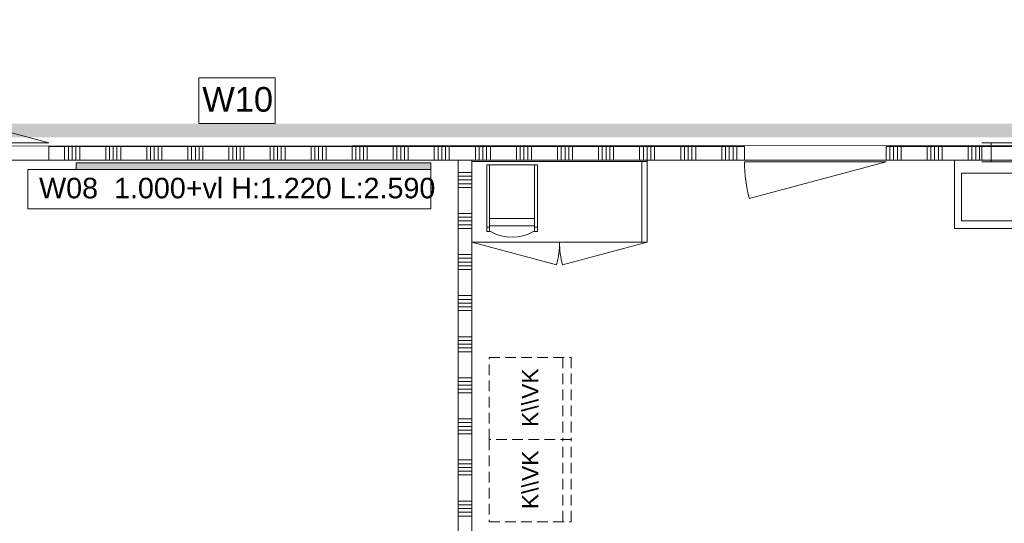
# Model space of a CAD drawing. Header units: millimetres. Extents: x -850 to 154668, y -80343 to 71019.
# Tile 10 of 147: x 13472 to 20664, y 21847 to 25525. Entities that reach past the tile are written whole.
import ezdxf
from ezdxf.enums import TextEntityAlignment as Align

# ---------------------------------------------------------------- set-up
doc = ezdxf.new("R2010")
doc.units = ezdxf.units.MM
doc.header["$MEASUREMENT"] = 0
doc.linetypes.add('B0702', pattern=[117.37, 78.119999, -39.250001])
doc.linetypes.add('Wipeout_Contour', pattern=[1000, 0, -1000])
for name, color, linetype in [('Info Wandafwerking aanduiding', 7, 'Continuous'), ('New_22 NC Binnenwanden', 7, 'Continuous'), ('New_22 NC Binnenwanden Deuren', 7, 'Continuous'), ('New_22 NC Binnenwanden Doorsnede-arcering', 7, 'Continuous'), ('New_22 NC Binnenwanden Ramen', 7, 'Continuous'), ('New_42 Binnenwandafw', 7, 'Continuous'), ('New_42 Binnenwandafw Doorsnede-arcering', 7, 'Continuous'), ('New_73 Keuken', 7, 'Continuous'), ('New_73 Keuken Afdek-arcering', 7, 'Continuous'), ('New_74 Sanitair', 7, 'Continuous'), ('New_Info Wandafwerking aanduiding', 7, 'Continuous'), ('New_Info Wandafwerking aanduiding Doorsnede-arcering', 7, 'Continuous'), ('New_Z Ruimtefuncties Zone omranding', 7, 'Continuous')]:
    doc.layers.add(name, color=color, linetype=linetype)
doc.styles.add('GENERATED_STYLE_1', font='arial.ttf')

# ---------------------------------------------------------------- blocks, each defined once
blk = doc.blocks.new('Wall_58_1', base_point=(18015, 24490))
at = {"color": 254, "linetype": 'Wipeout_Contour', "lineweight": 0, "ltscale": 120710.553443}
blk.add_wipeout([(18015, 24490), (18015, 23900), (18055, 23900), (18055, 24490)], dxfattribs=at).dxf.layer = 'New_73 Keuken Afdek-arcering'
at = {"layer": 'New_73 Keuken', "color": 1, "linetype": 'Continuous', "lineweight": 0, "flags": 128}
for points in [[(18015, 24490), (18015, 23900)], [(18055, 24490), (18015, 24490)], [(18055, 23900), (18055, 24490)], [(18055, 23900), (18015, 23900)]]:
    blk.add_lwpolyline(points, dxfattribs=at)
blk = doc.blocks.new('Wall_387_1', base_point=(13885, 24500))
at = {"layer": 'New_42 Binnenwandafw Doorsnede-arcering', "linetype": 'Continuous', "lineweight": 0, "true_color": 0x934451}
blk.add_hatch(color=15, dxfattribs=at).paths.add_polyline_path([(13885, 24430), (16475, 24430), (16475, 24480), (13885, 24480)])
at = {"layer": 'New_42 Binnenwandafw', "color": 15, "linetype": 'Continuous', "lineweight": 0, "true_color": 0x934451, "flags": 128}
for points in [[(16475, 24480), (13885, 24480)], [(13885, 24480), (13885, 24430)], [(16475, 24430), (16475, 24480)], [(13885, 24430), (16475, 24430)]]:
    blk.add_lwpolyline(points, dxfattribs=at)
blk = doc.blocks.new('Kast basis 1D 22_3')
at = {"layer": 'New_73 Keuken', "color": 1, "linetype": 'Continuous', "lineweight": 0}
for p, q in [((0, 600), (640, 600)), ((0, 0), (0, 600)), ((0, 0), (640, 0)), ((0, 0), (618.2, -165.6))]:
    blk.add_line(p, q, dxfattribs=at)
blk.add_arc((0, 0), 640, 345, 0, dxfattribs=at)
blk = doc.blocks.new('Koffiezetapparaat 22')
at = {"layer": 'New_73 Keuken', "color": 1, "linetype": 'Continuous', "lineweight": 0}
for p, q in [((-185, -488.6), (-185, 0)), ((-185, 0), (185, 0)), ((-165, -488.6), (-165, 0)), ((165, -488.6), (165, 0)), ((185, 0), (185, -488.6)), ((165, -391.6), (-165, -391.6)), ((-185, -456.1), (-165, -456.1)), ((-156.1, -488.6), (-185, -488.6)), ((165, -444.9), (-165, -444.9)), ((185, -488.6), (156.1, -488.6)), ((165, -456.1), (185, -456.1))]:
    blk.add_line(p, q, dxfattribs=at)
blk.add_arc((0, -210.6), 318.8, 240.68073, 299.31913, dxfattribs=at)
blk = doc.blocks.new('Wasbak meervoudig 22_6')
at = {"layer": 'New_74 Sanitair', "color": 1, "linetype": 'Continuous', "lineweight": 0}
for p, q in [((-700, 0), (700, 0)), ((-700, -500), (-700, 0)), ((700, -500), (700, 0)), ((-25, -55), (-21, -97)), ((21, -97), (25, -55)), ((650, -95), (-650, -95)), ((-650, -95), (-650, -445)), ((-17.7, -106.5), (-11.1, -159.4)), ((-13.6, -94.8), (-13.6, -79.9)), ((-13.6, -79.9), (13.6, -79.9)), ((11.1, -159.4), (17.7, -106.5)), ((13.6, -79.9), (13.6, -94.8)), ((650, -445), (650, -95)), ((-700, -500), (700, -500)), ((-650, -445), (650, -445))]:
    blk.add_line(p, q, dxfattribs=at)
blk.add_circle((0, -173.4), 30, dxfattribs=at)
for centre, radius, start, end in [((0, -55), 25, 0, 180), ((0, -95.1), 21.1, 185.16961, 212.77103), ((0, -95.1), 21.1, 212.77103, 327.22897), ((0, -94.8), 13.6, 180, 0), ((0, -95.1), 21.1, 327.22897, 354.83039), ((0, -158), 11.2, 187.13892, 352.86108)]:
    blk.add_arc(centre, radius, start, end, dxfattribs=at)
blk = doc.blocks.new('Koelkast 22')
at = {"layer": 'New_73 Keuken', "color": 9, "linetype": 'B0702', "lineweight": 0}
for p, q in [((600, 600), (0, 600)), ((0, 600), (0, 0)), ((600, 0), (600, 600)), ((0, 60), (600, 60)), ((0, 0), (600, 0))]:
    blk.add_line(p, q, dxfattribs=at)
at = {"layer": 'New_73 Keuken', "color": 2, "lineweight": 0, "style": 'GENERATED_STYLE_1'}
blk.add_attdef('txt', text='', height=120, dxfattribs=at).set_placement((300, 305.874), align=Align.MIDDLE_CENTER)
blk = doc.blocks.new('*X2428')
at = {"layer": 'New_22 NC Binnenwanden Doorsnede-arcering', "color": 254, "linetype": 'Continuous', "lineweight": 0, "true_color": 0xe9ebeb}
for p, q in [((16675, 24409.7), (16762, 24409.7)), ((16675, 24382.3), (16762, 24382.3)), ((16762, 24409.7), (16775, 24409.7)), ((16762, 24382.3), (16775, 24382.3)), ((16675, 24354.9), (16762, 24354.9)), ((16675, 24327.4), (16762, 24327.4)), ((16762, 24354.9), (16775, 24354.9)), ((16762, 24327.4), (16775, 24327.4)), ((16675, 24300), (16762, 24300)), ((16762, 24300), (16775, 24300)), ((16675, 24109.7), (16762, 24109.7)), ((16762, 24109.7), (16775, 24109.7)), ((16675, 24082.3), (16762, 24082.3)), ((16675, 24054.9), (16762, 24054.9)), ((16675, 24027.4), (16762, 24027.4)), ((16762, 24082.3), (16775, 24082.3)), ((16762, 24054.9), (16775, 24054.9)), ((16762, 24027.4), (16775, 24027.4)), ((16675, 24000), (16762, 24000)), ((16762, 24000), (16775, 24000)), ((16675, 23809.7), (16762, 23809.7)), ((16762, 23809.7), (16775, 23809.7)), ((16675, 23782.3), (16762, 23782.3)), ((16675, 23754.9), (16762, 23754.9)), ((16762, 23782.3), (16775, 23782.3)), ((16762, 23754.9), (16775, 23754.9)), ((16675, 23727.4), (16762, 23727.4)), ((16675, 23700), (16762, 23700)), ((16762, 23727.4), (16775, 23727.4)), ((16762, 23700), (16775, 23700)), ((16675, 23509.7), (16762, 23509.7)), ((16675, 23482.3), (16762, 23482.3)), ((16675, 23454.9), (16762, 23454.9)), ((16762, 23509.7), (16775, 23509.7)), ((16762, 23482.3), (16775, 23482.3)), ((16762, 23454.9), (16775, 23454.9)), ((16675, 23427.4), (16762, 23427.4)), ((16675, 23400), (16762, 23400)), ((16762, 23427.4), (16775, 23427.4)), ((16762, 23400), (16775, 23400)), ((16675, 23209.7), (16762, 23209.7)), ((16675, 23182.3), (16762, 23182.3)), ((16762, 23209.7), (16775, 23209.7)), ((16762, 23182.3), (16775, 23182.3)), ((16675, 23154.9), (16762, 23154.9)), ((16675, 23127.4), (16762, 23127.4)), ((16675, 23100), (16762, 23100)), ((16762, 23154.9), (16775, 23154.9)), ((16762, 23127.4), (16775, 23127.4)), ((16762, 23100), (16775, 23100)), ((16675, 22909.7), (16762, 22909.7)), ((16675, 22882.3), (16762, 22882.3)), ((16762, 22909.7), (16775, 22909.7)), ((16762, 22882.3), (16775, 22882.3)), ((16675, 22854.9), (16762, 22854.9)), ((16675, 22827.4), (16762, 22827.4)), ((16675, 22800), (16762, 22800)), ((16762, 22854.9), (16775, 22854.9)), ((16762, 22827.4), (16775, 22827.4)), ((16762, 22800), (16775, 22800)), ((16675, 22609.7), (16762, 22609.7)), ((16762, 22609.7), (16775, 22609.7)), ((16675, 22582.3), (16762, 22582.3)), ((16675, 22554.9), (16762, 22554.9)), ((16675, 22527.4), (16762, 22527.4)), ((16762, 22582.3), (16775, 22582.3)), ((16762, 22554.9), (16775, 22554.9)), ((16762, 22527.4), (16775, 22527.4)), ((16675, 22500), (16762, 22500)), ((16762, 22500), (16775, 22500)), ((16675, 22309.7), (16762, 22309.7)), ((16762, 22309.7), (16775, 22309.7)), ((16675, 22282.3), (16762, 22282.3)), ((16675, 22254.9), (16762, 22254.9)), ((16675, 22227.4), (16762, 22227.4)), ((16762, 22282.3), (16775, 22282.3)), ((16762, 22254.9), (16775, 22254.9)), ((16762, 22227.4), (16775, 22227.4)), ((16675, 22200), (16762, 22200)), ((16762, 22200), (16775, 22200)), ((16675, 22009.7), (16762, 22009.7)), ((16762, 22009.7), (16775, 22009.7)), ((16675, 21982.3), (16762, 21982.3)), ((16675, 21954.9), (16762, 21954.9)), ((16762, 21982.3), (16775, 21982.3)), ((16762, 21954.9), (16775, 21954.9)), ((16675, 21927.4), (16762, 21927.4)), ((16675, 21900), (16762, 21900)), ((16762, 21927.4), (16775, 21927.4)), ((16762, 21900), (16775, 21900)), ((16675, 21709.7), (16762, 21709.7)), ((16675, 21682.3), (16762, 21682.3)), ((16675, 21654.9), (16762, 21654.9)), ((16762, 21709.7), (16775, 21709.7)), ((16762, 21682.3), (16775, 21682.3)), ((16762, 21654.9), (16775, 21654.9)), ((16675, 21627.4), (16762, 21627.4)), ((16675, 21600), (16762, 21600)), ((16762, 21627.4), (16775, 21627.4)), ((16762, 21600), (16775, 21600)), ((16675, 21409.7), (16762, 21409.7)), ((16675, 21382.3), (16762, 21382.3)), ((16762, 21409.7), (16775, 21409.7)), ((16762, 21382.3), (16775, 21382.3)), ((16675, 21354.9), (16762, 21354.9)), ((16675, 21327.4), (16762, 21327.4)), ((16675, 21300), (16762, 21300)), ((16762, 21354.9), (16775, 21354.9)), ((16762, 21327.4), (16775, 21327.4)), ((16762, 21300), (16775, 21300)), ((16675, 21109.7), (16762, 21109.7)), ((16675, 21082.3), (16762, 21082.3)), ((16762, 21109.7), (16775, 21109.7)), ((16762, 21082.3), (16775, 21082.3)), ((16675, 21054.9), (16762, 21054.9)), ((16675, 21027.4), (16762, 21027.4)), ((16762, 21054.9), (16775, 21054.9)), ((16762, 21027.4), (16775, 21027.4)), ((16675, 21000), (16762, 21000)), ((16762, 21000), (16775, 21000)), ((16675, 20809.7), (16762, 20809.7)), ((16762, 20809.7), (16775, 20809.7)), ((16675, 20782.3), (16762, 20782.3)), ((16675, 20754.9), (16762, 20754.9)), ((16675, 20727.4), (16762, 20727.4)), ((16762, 20782.3), (16775, 20782.3)), ((16762, 20754.9), (16775, 20754.9)), ((16762, 20727.4), (16775, 20727.4)), ((16675, 20700), (16762, 20700)), ((16762, 20700), (16775, 20700)), ((16675, 20509.7), (16762, 20509.7)), ((16762, 20509.7), (16775, 20509.7)), ((16675, 20482.3), (16762, 20482.3)), ((16675, 20454.9), (16762, 20454.9)), ((16675, 20427.4), (16762, 20427.4)), ((16762, 20482.3), (16775, 20482.3)), ((16762, 20454.9), (16775, 20454.9)), ((16762, 20427.4), (16775, 20427.4)), ((16675, 20400), (16762, 20400)), ((16762, 20400), (16775, 20400)), ((16675, 20209.7), (16762, 20209.7)), ((16675, 20182.3), (16762, 20182.3)), ((16675, 20154.9), (16762, 20154.9)), ((16762, 20209.7), (16775, 20209.7)), ((16762, 20182.3), (16775, 20182.3)), ((16762, 20154.9), (16775, 20154.9)), ((16675, 20127.4), (16762, 20127.4)), ((16675, 20100), (16762, 20100)), ((16762, 20127.4), (16775, 20127.4)), ((16762, 20100), (16775, 20100)), ((16675, 19909.7), (16762, 19909.7)), ((16675, 19882.3), (16762, 19882.3)), ((16675, 19854.9), (16762, 19854.9)), ((16762, 19909.7), (16775, 19909.7)), ((16762, 19882.3), (16775, 19882.3)), ((16762, 19854.9), (16775, 19854.9)), ((16675, 19827.4), (16762, 19827.4)), ((16675, 19800), (16762, 19800)), ((16762, 19827.4), (16775, 19827.4)), ((16762, 19800), (16775, 19800)), ((16675, 19609.7), (16762, 19609.7)), ((16675, 19582.3), (16762, 19582.3)), ((16762, 19609.7), (16775, 19609.7)), ((16762, 19582.3), (16775, 19582.3)), ((16675, 19554.9), (16762, 19554.9)), ((16675, 19527.4), (16762, 19527.4)), ((16675, 19500), (16762, 19500)), ((16762, 19554.9), (16775, 19554.9)), ((16762, 19527.4), (16775, 19527.4)), ((16762, 19500), (16775, 19500)), ((16675, 19309.7), (16762, 19309.7)), ((16675, 19282.3), (16762, 19282.3)), ((16762, 19309.7), (16775, 19309.7)), ((16762, 19282.3), (16775, 19282.3)), ((16675, 19254.9), (16762, 19254.9)), ((16675, 19227.4), (16762, 19227.4)), ((16762, 19254.9), (16775, 19254.9)), ((16762, 19227.4), (16775, 19227.4)), ((16675, 19200), (16762, 19200)), ((16762, 19200), (16775, 19200)), ((16675, 19009.7), (16762, 19009.7)), ((16762, 19009.7), (16775, 19009.7)), ((16675, 18982.3), (16762, 18982.3)), ((16675, 18954.9), (16762, 18954.9)), ((16675, 18927.4), (16762, 18927.4)), ((16762, 18982.3), (16775, 18982.3)), ((16762, 18954.9), (16775, 18954.9)), ((16762, 18927.4), (16775, 18927.4)), ((16675, 18900), (16762, 18900)), ((16762, 18900), (16775, 18900)), ((16675, 18709.7), (16762, 18709.7)), ((16762, 18709.7), (16775, 18709.7)), ((16675, 18682.3), (16762, 18682.3)), ((16675, 18654.9), (16762, 18654.9)), ((16762, 18682.3), (16775, 18682.3)), ((16762, 18654.9), (16775, 18654.9)), ((16675, 18627.4), (16762, 18627.4)), ((16675, 18600), (16762, 18600)), ((16762, 18627.4), (16775, 18627.4)), ((16762, 18600), (16775, 18600)), ((16675, 18409.7), (16762, 18409.7)), ((16675, 18382.3), (16762, 18382.3)), ((16675, 18354.9), (16762, 18354.9)), ((16762, 18409.7), (16775, 18409.7)), ((16762, 18382.3), (16775, 18382.3)), ((16762, 18354.9), (16775, 18354.9)), ((16675, 18327.4), (16762, 18327.4)), ((16675, 18300), (16762, 18300)), ((16762, 18327.4), (16775, 18327.4)), ((16762, 18300), (16775, 18300)), ((16675, 18109.7), (16762, 18109.7)), ((16675, 18082.3), (16762, 18082.3)), ((16675, 18054.9), (16762, 18054.9)), ((16762, 18109.7), (16775, 18109.7)), ((16762, 18082.3), (16775, 18082.3)), ((16762, 18054.9), (16775, 18054.9)), ((16675, 18027.4), (16762, 18027.4)), ((16675, 18000), (16762, 18000)), ((16762, 18027.4), (16775, 18027.4)), ((16762, 18000), (16775, 18000)), ((16675, 17809.7), (16762, 17809.7)), ((16675, 17782.3), (16762, 17782.3)), ((16762, 17809.7), (16775, 17809.7)), ((16762, 17782.3), (16775, 17782.3)), ((16675, 17754.9), (16762, 17754.9)), ((16675, 17727.4), (16762, 17727.4)), ((16675, 17700), (16762, 17700)), ((16762, 17754.9), (16775, 17754.9)), ((16762, 17727.4), (16775, 17727.4)), ((16762, 17700), (16775, 17700)), ((16675, 17509.7), (16762, 17509.7)), ((16675, 17482.3), (16762, 17482.3)), ((16762, 17509.7), (16775, 17509.7)), ((16762, 17482.3), (16775, 17482.3)), ((16675, 17454.9), (16762, 17454.9)), ((16675, 17427.4), (16762, 17427.4)), ((16762, 17454.9), (16775, 17454.9)), ((16762, 17427.4), (16775, 17427.4)), ((16675, 17400), (16762, 17400)), ((16762, 17400), (16775, 17400)), ((16675, 17209.7), (16762, 17209.7)), ((16762, 17209.7), (16775, 17209.7)), ((16675, 17182.3), (16762, 17182.3)), ((16675, 17154.9), (16762, 17154.9)), ((16675, 17127.4), (16762, 17127.4)), ((16762, 17182.3), (16775, 17182.3)), ((16762, 17154.9), (16775, 17154.9)), ((16762, 17127.4), (16775, 17127.4)), ((16675, 17100), (16762, 17100)), ((16762, 17100), (16775, 17100))]:
    blk.add_line(p, q, dxfattribs=at)
blk = doc.blocks.new('Wall_480_1', base_point=(16675, 24500))
at = {"layer": 'New_22 NC Binnenwanden', "color": 8, "linetype": 'Continuous', "lineweight": 0, "true_color": 0x778488, "flags": 128}
for points in [[(16675, 24500), (16675, 17060)], [(16775, 24500), (16675, 24500)], [(16775, 21569), (16775, 24500)], [(16775, 17319), (16775, 21351)], [(16775, 17060), (16675, 17060)], [(16775, 17060), (16775, 17101)]]:
    blk.add_lwpolyline(points, dxfattribs=at)
at = {"layer": 'New_22 NC Binnenwanden', "color": 8, "lineweight": 0, "true_color": 0x778488}
blk.add_blockref('*X2428', (0, 0), dxfattribs=at)
blk = doc.blocks.new('*X2717')
at = {"layer": 'New_22 NC Binnenwanden Doorsnede-arcering', "color": 254, "linetype": 'Continuous', "lineweight": 0, "true_color": 0xe9ebeb}
for p, q in [((13800, 24600), (13800, 24500)), ((13827.4, 24600), (13827.4, 24500)), ((13854.9, 24600), (13854.9, 24500)), ((13882.3, 24600), (13882.3, 24500)), ((13909.7, 24600), (13909.7, 24500)), ((14100, 24600), (14100, 24500)), ((14127.4, 24600), (14127.4, 24500)), ((14154.9, 24600), (14154.9, 24500)), ((14182.3, 24600), (14182.3, 24500)), ((14209.7, 24600), (14209.7, 24500)), ((14400, 24600), (14400, 24500)), ((14427.4, 24600), (14427.4, 24500)), ((14454.9, 24600), (14454.9, 24500)), ((14482.3, 24600), (14482.3, 24500)), ((14509.7, 24600), (14509.7, 24500)), ((14700, 24600), (14700, 24500)), ((14727.4, 24600), (14727.4, 24500)), ((14754.9, 24600), (14754.9, 24500)), ((14782.3, 24600), (14782.3, 24500)), ((14809.7, 24600), (14809.7, 24500)), ((15000, 24600), (15000, 24500)), ((15027.4, 24600), (15027.4, 24500)), ((15054.9, 24600), (15054.9, 24500)), ((15082.3, 24600), (15082.3, 24500)), ((15109.7, 24600), (15109.7, 24500)), ((15300, 24600), (15300, 24500)), ((15327.4, 24600), (15327.4, 24500)), ((15354.9, 24600), (15354.9, 24500)), ((15382.3, 24600), (15382.3, 24500)), ((15409.7, 24600), (15409.7, 24500)), ((15600, 24600), (15600, 24500)), ((15627.4, 24600), (15627.4, 24500)), ((15654.9, 24600), (15654.9, 24500)), ((15682.3, 24600), (15682.3, 24500)), ((15709.7, 24600), (15709.7, 24500)), ((15900, 24600), (15900, 24500)), ((15927.4, 24600), (15927.4, 24500)), ((15954.9, 24600), (15954.9, 24500)), ((15982.3, 24600), (15982.3, 24500)), ((16009.7, 24600), (16009.7, 24500)), ((16200, 24600), (16200, 24500)), ((16227.4, 24600), (16227.4, 24500)), ((16254.9, 24600), (16254.9, 24500)), ((16282.3, 24600), (16282.3, 24500)), ((16309.7, 24600), (16309.7, 24500)), ((16500, 24600), (16500, 24500)), ((16527.4, 24600), (16527.4, 24500)), ((16554.9, 24600), (16554.9, 24500)), ((16582.3, 24600), (16582.3, 24500)), ((16609.7, 24600), (16609.7, 24500)), ((16800, 24600), (16800, 24500)), ((16827.4, 24600), (16827.4, 24500)), ((16854.9, 24600), (16854.9, 24500)), ((16882.3, 24600), (16882.3, 24500)), ((16909.7, 24600), (16909.7, 24500)), ((17100, 24600), (17100, 24500)), ((17127.4, 24600), (17127.4, 24500)), ((17154.9, 24600), (17154.9, 24500)), ((17182.3, 24600), (17182.3, 24500)), ((17209.7, 24600), (17209.7, 24500)), ((17400, 24600), (17400, 24500)), ((17427.4, 24600), (17427.4, 24500)), ((17454.9, 24600), (17454.9, 24500)), ((17482.3, 24600), (17482.3, 24500)), ((17509.7, 24600), (17509.7, 24500)), ((17700, 24600), (17700, 24500)), ((17727.4, 24600), (17727.4, 24500)), ((17754.9, 24600), (17754.9, 24500)), ((17782.3, 24600), (17782.3, 24500)), ((17809.7, 24600), (17809.7, 24500)), ((18000, 24600), (18000, 24500)), ((18027.4, 24600), (18027.4, 24500)), ((18054.9, 24600), (18054.9, 24500)), ((18082.3, 24600), (18082.3, 24500)), ((18109.7, 24600), (18109.7, 24500)), ((18300, 24600), (18300, 24500)), ((18327.4, 24600), (18327.4, 24500)), ((18354.9, 24600), (18354.9, 24500)), ((18382.3, 24600), (18382.3, 24500)), ((18409.7, 24600), (18409.7, 24500)), ((18600, 24600), (18600, 24500)), ((18627.4, 24600), (18627.4, 24500)), ((18654.9, 24600), (18654.9, 24500)), ((18682.3, 24600), (18682.3, 24500)), ((18709.7, 24600), (18709.7, 24500))]:
    blk.add_line(p, q, dxfattribs=at)
blk = doc.blocks.new('*X2718')
at = {"layer": 'New_22 NC Binnenwanden Doorsnede-arcering', "color": 254, "linetype": 'Continuous', "lineweight": 0, "true_color": 0xe9ebeb}
for p, q in [((19800, 24600), (19800, 24500)), ((19827.4, 24600), (19827.4, 24500)), ((19854.9, 24600), (19854.9, 24500)), ((19882.3, 24600), (19882.3, 24500)), ((19909.7, 24600), (19909.7, 24500)), ((20100, 24600), (20100, 24500)), ((20127.4, 24600), (20127.4, 24500)), ((20154.9, 24600), (20154.9, 24500)), ((20182.3, 24600), (20182.3, 24500)), ((20209.7, 24600), (20209.7, 24500)), ((20400, 24600), (20400, 24500)), ((20427.4, 24600), (20427.4, 24500)), ((20454.9, 24600), (20454.9, 24500)), ((20482.3, 24600), (20482.3, 24500))]:
    blk.add_line(p, q, dxfattribs=at)
blk = doc.blocks.new('R1 22_14')
at = {"layer": 'New_22 NC Binnenwanden Ramen', "color": 1, "linetype": 'Continuous', "lineweight": 0}
for p, q in [((-500, 0), (-433, 0)), ((-433, 0), (-433, -139)), ((-433, 0), (433, 0)), ((433, -139), (433, 0)), ((433, 0), (500, 0)), ((-433, -139), (-500, -139)), ((433, -139), (-433, -139)), ((500, -139), (433, -139))]:
    blk.add_line(p, q, dxfattribs=at)
at = {"layer": 'New_22 NC Binnenwanden Ramen', "color": 9, "linetype": 'Continuous', "lineweight": 0}
for p, q in [((-500, -25), (500, -25)), ((-500, -125), (500, -125))]:
    blk.add_line(p, q, dxfattribs=at)
at = {"layer": 'New_22 NC Binnenwanden Ramen', "color": 7, "linetype": 'Continuous', "lineweight": 0}
for p, q in [((-500, -125), (-500, -25)), ((-500, -125), (-500, -25)), ((500, -125), (500, -25)), ((500, -125), (500, -25))]:
    blk.add_line(p, q, dxfattribs=at)
blk = doc.blocks.new('D1 22')
at = {"layer": 'New_22 NC Binnenwanden Deuren', "color": 1, "linetype": 'Continuous', "lineweight": 0}
for q in [(-481.8, 267.6), (-517, 0)]:
    blk.add_line((517, 0), q, dxfattribs=at)
at = {"layer": 'New_22 NC Binnenwanden Deuren', "color": 7, "linetype": 'Continuous', "lineweight": 0}
for p, q in [((-517, -25), (-517, -125)), ((-517, -25), (-517, -125)), ((517, -25), (517, -125)), ((517, -25), (517, -125))]:
    blk.add_line(p, q, dxfattribs=at)
at = {"layer": 'New_22 NC Binnenwanden Deuren', "color": 1, "linetype": 'Continuous', "lineweight": 0}
blk.add_arc((517, 0), 1034, 165, 180, dxfattribs=at)
blk = doc.blocks.new('D1 22_3')
at = {"layer": 'New_22 NC Binnenwanden Deuren', "color": 1, "linetype": 'Continuous', "lineweight": 0}
for q in [(-481.8, 267.6), (-517, 0)]:
    blk.add_line((517, 0), q, dxfattribs=at)
at = {"layer": 'New_22 NC Binnenwanden Deuren', "color": 7, "linetype": 'Continuous', "lineweight": 0}
for p, q in [((-517, -114), (-517, -14)), ((-517, -114), (-517, -14)), ((517, -114), (517, -14)), ((517, -114), (517, -14))]:
    blk.add_line(p, q, dxfattribs=at)
at = {"layer": 'New_22 NC Binnenwanden Deuren', "color": 1, "linetype": 'Continuous', "lineweight": 0}
blk.add_arc((517, 0), 1034, 165, 180, dxfattribs=at)
blk = doc.blocks.new('Wall_562_1', base_point=(6200, 24500))
at = {"layer": 'New_22 NC Binnenwanden', "color": 8, "linetype": 'Continuous', "lineweight": 0, "true_color": 0x778488}
for p, q in [((13684, 24600), (13684, 24500)), ((18766, 24600), (18766, 24500)), ((19800, 24600), (19800, 24500)), ((20500, 24500), (20500, 24600))]:
    blk.add_line(p, q, dxfattribs=at)
at = {"layer": 'New_22 NC Binnenwanden', "color": 8, "linetype": 'Continuous', "lineweight": 0, "true_color": 0x778488, "flags": 128}
for points in [[(18291.4, 24600), (13684, 24600)], [(18766, 24600), (18391.4, 24600)], [(20500, 24600), (19800, 24600)], [(13684, 24500), (18766, 24500)], [(19800, 24500), (20500, 24500)]]:
    blk.add_lwpolyline(points, dxfattribs=at)
at = {"layer": 'New_22 NC Binnenwanden', "color": 8, "lineweight": 0, "true_color": 0x778488}
for name in ['*X2717', '*X2718']:
    blk.add_blockref(name, (0, 0), dxfattribs=at)
at = {"layer": 'New_22 NC Binnenwanden Deuren', "color": 1, "linetype": 'Continuous', "lineweight": 0, "zscale": 1000, "rotation": 3.129421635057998e-05}
blk.add_blockref('D1 22', (13167, 24625), dxfattribs=at)
at = {"layer": 'New_22 NC Binnenwanden Deuren', "color": 1, "linetype": 'Continuous', "lineweight": 0, "xscale": -0.9999999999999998, "zscale": 1000, "rotation": 180.0000312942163}
blk.add_blockref('D1 22_3', (19283, 24486), dxfattribs=at)
at = {"layer": 'New_22 NC Binnenwanden Ramen', "color": 1, "linetype": 'Continuous', "lineweight": 0, "zscale": 1000, "rotation": 3.129421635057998e-05}
blk.add_blockref('R1 22_14', (21000, 24625), dxfattribs=at)
blk = doc.blocks.new('Wall_610_1', base_point=(18291.4, 24600))
at = {"layer": 'New_22 NC Binnenwanden', "color": 8, "linetype": 'Continuous', "lineweight": 0, "true_color": 0x778488, "flags": 128}
blk.add_lwpolyline([(18291.4, 24600), (18391.4, 24600)], dxfattribs=at)
blk = doc.blocks.new('Wall_717_1', base_point=(16775, 24500))
at = {"color": 254, "linetype": 'Wipeout_Contour', "lineweight": 0, "ltscale": 120236.997915}
blk.add_wipeout([(16775, 24490), (18055, 24490), (18055, 24500), (16775, 24500)], dxfattribs=at).dxf.layer = 'New_73 Keuken Afdek-arcering'
at = {"layer": 'New_73 Keuken', "color": 1, "linetype": 'Continuous', "lineweight": 0, "flags": 128}
for points in [[(18055, 24500), (16775, 24500)], [(16775, 24490), (16775, 24500)], [(16775, 24490), (18055, 24490)], [(18055, 24490), (18055, 24500)]]:
    blk.add_lwpolyline(points, dxfattribs=at)
blk = doc.blocks.new('Wall_740_1', base_point=(6286.5, 24666.8))
at = {"layer": 'New_Info Wandafwerking aanduiding Doorsnede-arcering', "linetype": 'Continuous', "lineweight": 0}
blk.add_hatch(color=1, dxfattribs=at).paths.add_polyline_path([(6386.5, 24666.8), (25600, 24666.8), (25600, 24766.8), (6386.5, 24766.8)])

msp = doc.modelspace()

# ---------------------------------------------------------------- linework, layer by layer
at = {"layer": 'Info Wandafwerking aanduiding', "color": 9, "linetype": 'Continuous', "lineweight": 0, "flags": 128}
msp.add_lwpolyline([(13529.9, 24430), (16475, 24430), (16475, 24144.3), (13529.9, 24144.3)], close=True, dxfattribs=at)
at = {"layer": 'New_Info Wandafwerking aanduiding', "color": 9, "linetype": 'Continuous', "lineweight": 0, "flags": 128}
msp.add_lwpolyline([(14780.2, 25099.7), (15337.1, 25099.7), (15337.1, 24766.8), (14780.2, 24766.8)], close=True, dxfattribs=at)
at = {"layer": 'New_Z Ruimtefuncties Zone omranding', "color": 41, "linetype": 'Continuous', "lineweight": 0, "true_color": 0xffeeaa, "flags": 128}
msp.add_lwpolyline([(6200, 26210), (6200, 24599.9), (25600, 24608), (25600, 26210), (17050.7, 26210), (17050.7, 26200.1), (15341.4, 26200.1), (15341.4, 36010), (13350.7, 36010, -0.198912), (11732.1, 36412.2, -0.249082), (10909.7, 38110.9), (10910, 41010), (8950, 41010), (8950, 35110), (8950, 32310), (8947.2, 32310), (8947.2, 26210)], format="xyb", close=True, dxfattribs=at)
at = {"layer": 'New_Z Ruimtefuncties Zone omranding', "color": 231, "linetype": 'Continuous', "lineweight": 0, "true_color": 0xf9acba, "flags": 128}
msp.add_lwpolyline([(8850, 17060), (16675, 17060), (16675, 24500), (9450, 24500), (9450, 24089.5), (8850, 24089.5)], close=True, dxfattribs=at)
at = {"layer": 'New_Z Ruimtefuncties Zone omranding', "color": 13, "linetype": 'Continuous', "lineweight": 0, "true_color": 0xf14e6a, "flags": 128}
msp.add_lwpolyline([(25600, 24500), (16775, 24500), (16775, 21610), (17050, 21610), (17050, 17060), (25555, 17060), (25555, 21585), (25600, 21585)], close=True, dxfattribs=at)

# ---------------------------------------------------------------- block references
at = {"layer": 'New_22 NC Binnenwanden', "color": 8, "lineweight": 0, "true_color": 0x778488}
for name, p in [('Wall_610_1', (18291.4, 24600)), ('Wall_480_1', (16675, 24500))]:
    msp.add_blockref(name, p, dxfattribs=at)
at = {"layer": 'New_42 Binnenwandafw', "color": 15, "lineweight": 0, "true_color": 0x934451}
msp.add_blockref('Wall_387_1', (13885, 24500), dxfattribs=at)
at = {"layer": 'New_73 Keuken', "color": 1, "linetype": 'Continuous', "lineweight": 0, "zscale": 1000}
for name, p in [('Kast basis 1D 22_3', (16775, 23900)), ('Koffiezetapparaat 22', (17067.8, 24465.5))]:
    msp.add_blockref(name, p, dxfattribs=at)
at = {"layer": 'New_73 Keuken', "color": 1, "linetype": 'Continuous', "lineweight": 0}
ref = msp.add_blockref('Koelkast 22', (17500, 23058.7), dxfattribs=dict(at, xscale=-1, zscale=1000, rotation=90))
ref.add_attrib('txt', 'K\\\\VK', dxfattribs={"color": 2, "lineweight": 0, "height": 120, "rotation": 90, "style": 'GENERATED_STYLE_1'}).set_placement((17200, 22764.6), align=Align.MIDDLE_CENTER)
ref = msp.add_blockref('Koelkast 22', (17500, 21858.7), dxfattribs=dict(at, zscale=1000, rotation=90))
ref.add_attrib('txt', 'K\\\\VK', dxfattribs={"color": 2, "lineweight": 0, "height": 120, "rotation": 90, "style": 'GENERATED_STYLE_1'}).set_placement((17200, 22164.6), align=Align.MIDDLE_CENTER)
at = {"layer": 'New_74 Sanitair', "color": 1, "linetype": 'Continuous', "lineweight": 0, "xscale": -1, "zscale": 1000}
msp.add_blockref('Wasbak meervoudig 22_6', (21000, 24500), dxfattribs=at)
at = {"layer": 'New_Info Wandafwerking aanduiding', "color": 1, "lineweight": 0}
msp.add_blockref('Wall_740_1', (6286.5, 24666.8), dxfattribs=at)

# ---------------------------------------------------------------- texts
at = {"layer": 'Info Wandafwerking aanduiding', "color": 2, "linetype": 'Continuous', "lineweight": 0, "insert": (13554.9, 24218.2), "char_height": 150, "attachment_point": 7, "style": 'GENERATED_STYLE_1'}
msp.add_mtext('\\A1;{\\pql;\\fArial|b0|i0|c0|p38; W08 \\fArial|b0|i0|c0|p38; \\fArial|b0|i0|c0|p38;1.000\\fArial|b0|i0|c0|p38;+vl H:\\fArial|b0|i0|c0|p38;1.220\\fArial|b0|i0|c0|p38; L:\\fArial|b0|i0|c0|p38;2.590}', dxfattribs=at)
at = {"layer": 'New_Info Wandafwerking aanduiding', "color": 2, "linetype": 'Continuous', "lineweight": 0, "insert": (14805.2, 24850.6), "char_height": 180, "attachment_point": 7, "style": 'GENERATED_STYLE_1'}
msp.add_mtext('\\A1;{\\pql;\\fArial|b0|i0|c0|p38;W10}', dxfattribs=at)

# ---------------------------------------------------------------- next in the draw order: block references
at = {"layer": 'New_73 Keuken', "color": 1, "lineweight": 0}
msp.add_blockref('Wall_58_1', (18015, 24490), dxfattribs=at)

# ---------------------------------------------------------------- next in the draw order: block references
at = {"layer": 'New_22 NC Binnenwanden', "color": 8, "lineweight": 0, "true_color": 0x778488}
msp.add_blockref('Wall_562_1', (6200, 24500), dxfattribs=at)
at = {"layer": 'New_73 Keuken', "color": 1, "linetype": 'Continuous', "lineweight": 0, "xscale": -1, "zscale": 1000}
msp.add_blockref('Kast basis 1D 22_3', (18055, 23900), dxfattribs=at)

# ---------------------------------------------------------------- next in the draw order: block references
at = {"layer": 'New_73 Keuken', "color": 1, "lineweight": 0}
msp.add_blockref('Wall_717_1', (16775, 24500), dxfattribs=at)

doc.saveas('drawing.dxf')
